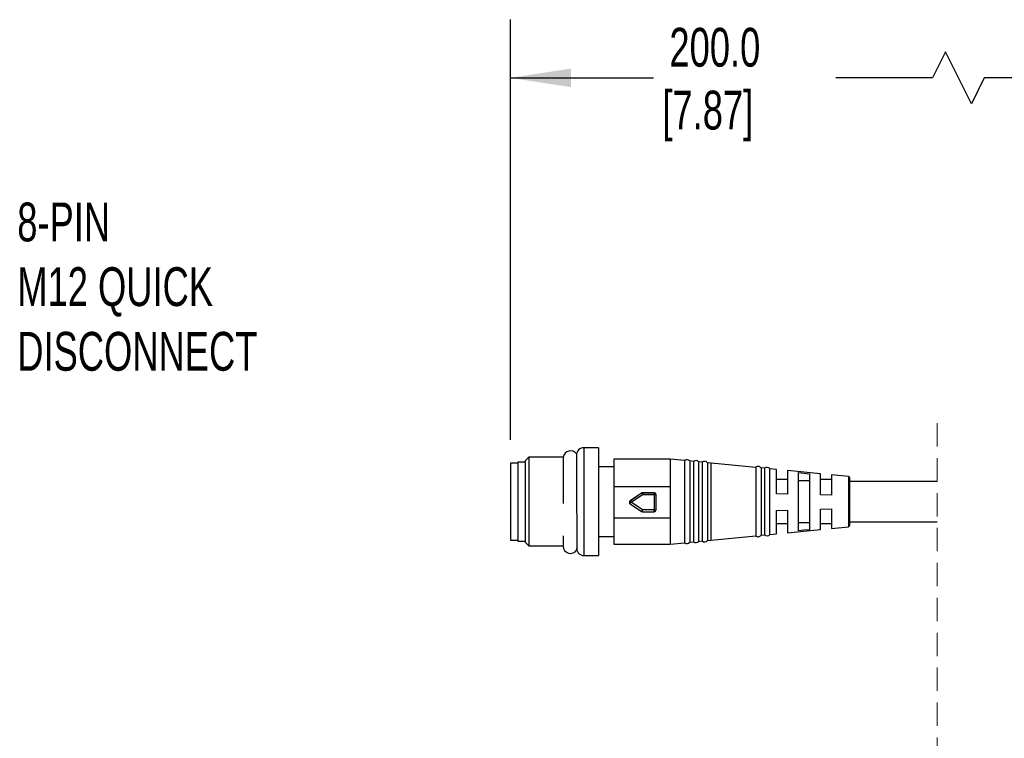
# Model space of a CAD drawing. Header units: millimetres. Extents: x 16 to 683, y 16 to 524.
# Tile 5 of 14: x 119 to 254, y 165 to 263. Entities that reach past the tile are written whole.
import ezdxf

# ---------------------------------------------------------------- set-up
doc = ezdxf.new("R2010")
doc.units = ezdxf.units.MM
doc.header["$LTSCALE"] = 2.5
doc.linetypes.add('HIDDEN', pattern=[1.905, 1.27, -0.635])
doc.layers.add('DIMENSIONS', color=140, linetype='Continuous', lineweight=25)
doc.styles.add('SLDTEXTSTYLE0', font='TXT', dxfattribs={"width": 0.7})
doc.dimstyles.new('SLDDIMSTYLE1', dxfattribs={"dimtxt": 5.39502, "dimasz": 8.255, "dimexe": 0, "dimexo": 0.0625, "dimgap": 1.348755, "dimtad": 0, "dimtih": 1, "dimtoh": 1, "dimrnd": 1e-09, "dimzin": 12, "dimdsep": 46, "dimtxsty": 'SLDTEXTSTYLE0', "dimsah": 1, "dimcen": 0.09, "dimadec": 0, "dimazin": 3, "dimtfac": 1, "dimtofl": 0, "dimtmove": 0, "dimatfit": 3, "dimfxl": 0, "dimfrac": 2, "dimtolj": 1, "dimtzin": 12, "dimarcsym": 0})

# ---------------------------------------------------------------- blocks, each defined once
blk = doc.blocks.new('_D_2')
at = {"layer": 'DIMENSIONS'}
for p, q in [((186.39, 205.44), (186.39, 262.75)), ((272.51, 207.8), (272.51, 262.75)), ((245.7, 258.34), (243.94, 254.81)), ((249.23, 251.28), (245.7, 258.34)), ((186.39, 254.81), (205.89, 254.81)), ((243.94, 254.81), (230.75, 254.81)), ((250.99, 254.81), (249.23, 251.28)), ((272.51, 254.81), (250.99, 254.81))]:
    blk.add_line(p, q, dxfattribs=at)
for points in [[(186.39, 254.81), (194.65, 253.54), (194.65, 256.08)], [(272.51, 254.81), (264.25, 256.08), (264.25, 253.54)]]:
    blk.add_solid(points, dxfattribs=at)
at = {"layer": 'DIMENSIONS', "char_height": 5.292, "attachment_point": 1, "style": 'SLDTEXTSTYLE0'}
for s, insert in [('200.0', (208.06, 261.63)), ('[7.87]', (207.1, 253.06))]:
    blk.add_mtext(s, dxfattribs=dict(at, insert=insert))

msp = doc.modelspace()

# ---------------------------------------------------------------- linework, layer by layer
at = {"color": 7, "linetype": 'HIDDEN', "lineweight": 18}
msp.add_line((244.549, 207.699), (244.549, 157.111), dxfattribs=at)
for p, q in [((198.394, 204.361), (196.394, 204.361)), ((196.394, 204.361), (196.394, 189.661)), ((198.394, 204.361), (198.394, 196.901)), ((188.902, 203.062), (188.394, 202.554)), ((193.585, 203.062), (188.902, 203.062)), ((188.902, 203.062), (188.902, 190.96)), ((208.157, 202.811), (200.494, 202.811)), ((200.494, 202.811), (200.494, 199.093)), ((210.13, 202.619), (208.157, 202.811)), ((208.157, 202.811), (208.157, 199.093)), ((187.394, 202.261), (186.394, 202.261)), ((186.394, 202.261), (186.394, 197.011)), ((188.394, 202.411), (187.394, 202.411)), ((187.394, 202.411), (187.394, 191.611)), ((188.394, 202.554), (188.394, 191.468)), ((200.494, 201.761), (198.394, 201.761)), ((210.13, 202.619), (210.13, 196.927)), ((211.34, 202.501), (210.83, 202.551)), ((210.83, 202.55), (210.83, 191.471)), ((211.34, 202.501), (211.34, 196.928)), ((212.55, 202.383), (212.046, 202.432)), ((212.046, 202.432), (212.046, 191.59)), ((212.55, 202.383), (212.55, 196.93)), ((213.76, 202.266), (213.262, 202.314)), ((213.262, 202.313), (213.262, 191.708)), ((219.826, 201.677), (213.76, 202.266)), ((213.76, 191.756), (213.76, 202.266)), ((219.826, 201.689), (219.826, 196.941)), ((221.041, 201.559), (220.553, 201.607)), ((220.553, 201.607), (220.553, 192.416)), ((221.041, 201.559), (221.041, 196.943)), ((221.754, 192.532), (221.754, 201.49)), ((222.653, 201.4), (221.754, 201.487)), ((222.653, 198.083), (222.653, 201.4)), ((228.653, 200.815), (224.144, 201.254)), ((224.144, 201.254), (224.144, 198.048)), ((225.644, 200.969), (227.144, 200.818)), ((225.644, 193.023), (225.644, 200.969)), ((227.144, 200.818), (227.144, 193.174)), ((228.653, 197.94), (228.653, 200.815)), ((232.464, 200.444), (230.144, 200.67)), ((230.144, 200.67), (230.144, 197.905)), ((232.464, 200.444), (232.464, 193.578)), ((232.644, 193.777), (232.644, 200.245)), ((200.494, 199.093), (208.157, 199.093)), ((200.494, 199.093), (200.494, 194.767)), ((208.157, 199.093), (208.157, 194.767)), ((224.144, 200.011), (222.653, 200.011)), ((227.144, 199.824), (225.644, 199.824)), ((230.144, 200.011), (228.653, 200.011)), ((244.549, 199.761), (232.644, 199.761)), ((202.715, 197.137), (204.262, 198.186)), ((204.262, 198.182), (202.715, 197.133)), ((202.855, 196.923), (204.402, 197.972)), ((204.262, 198.186), (204.262, 198.182)), ((204.402, 198.225), (204.402, 198.229)), ((204.402, 198.229), (205.991, 198.229)), ((204.402, 198.225), (204.402, 197.972)), ((205.991, 198.225), (204.402, 198.225)), ((204.402, 197.972), (205.991, 197.972)), ((205.991, 198.229), (205.991, 198.225)), ((205.991, 198.225), (205.991, 197.972)), ((205.991, 197.972), (205.991, 195.874)), ((206.241, 197.975), (206.241, 197.979)), ((206.241, 195.877), (206.241, 197.975)), ((224.144, 198.048), (222.653, 198.083)), ((230.144, 197.905), (228.653, 197.94)), ((186.394, 197.011), (186.394, 191.761)), ((198.394, 196.901), (198.394, 189.661)), ((202.605, 196.93), (202.605, 196.926)), ((202.715, 197.133), (202.715, 197.137)), ((202.715, 196.719), (204.262, 195.671)), ((204.402, 195.874), (202.855, 196.923)), ((210.13, 196.927), (210.13, 191.403)), ((211.34, 196.928), (211.34, 191.521)), ((212.55, 196.93), (212.55, 191.639)), ((219.826, 196.941), (219.826, 192.333)), ((221.041, 196.943), (221.041, 192.463)), ((228.653, 195.971), (230.144, 196.011)), ((230.144, 196.011), (230.144, 193.352)), ((208.157, 194.767), (200.494, 194.767)), ((200.494, 194.767), (200.494, 191.211)), ((205.991, 195.874), (204.402, 195.874)), ((204.402, 195.627), (204.402, 195.874)), ((204.402, 195.627), (205.991, 195.627)), ((205.991, 195.627), (205.991, 195.874)), ((208.157, 194.767), (208.157, 191.211)), ((222.653, 195.812), (224.144, 195.851)), ((222.653, 192.623), (222.653, 195.812)), ((224.144, 195.851), (224.144, 192.768)), ((228.653, 193.207), (228.653, 195.971)), ((222.653, 194.011), (224.144, 194.011)), ((225.644, 194.168), (227.144, 194.168)), ((228.653, 194.011), (230.144, 194.011)), ((230.144, 193.352), (232.464, 193.578)), ((232.644, 194.261), (244.549, 194.261)), ((193.576, 192.36), (193.576, 190.941)), ((198.394, 192.261), (200.494, 192.261)), ((213.76, 191.756), (219.826, 192.345)), ((220.553, 192.416), (221.041, 192.463)), ((221.754, 192.535), (222.653, 192.623)), ((224.144, 192.768), (228.653, 193.207)), ((186.394, 191.761), (187.394, 191.761)), ((187.394, 191.611), (188.394, 191.611)), ((188.394, 191.468), (188.902, 190.96)), ((188.902, 190.96), (193.576, 190.96)), ((200.494, 191.211), (208.157, 191.211)), ((208.157, 191.211), (210.13, 191.403)), ((210.83, 191.471), (211.34, 191.521)), ((212.046, 191.59), (212.55, 191.639)), ((213.262, 191.708), (213.76, 191.757)), ((196.394, 189.661), (198.394, 189.661))]:
    msp.add_line(p, q)
at = {"flags": 128}
msp.add_lwpolyline([(227.144, 193.174), (226.394, 193.098), (226.019, 193.061), (225.644, 193.023)], dxfattribs=at)
for centre, radius, start, end in [((196.394, 203.361), 1, 89.99945, 179.9997), ((194.576, 202.941), 1, 34.4345, 173.08002), ((210.444, 202.22), 0.508, 40.59578, 128.28279), ((211.658, 202.105), 0.508, 40.14953, 128.72856), ((212.871, 201.989), 0.508, 39.70516, 129.17227), ((220.15, 201.297), 0.508, 37.48643, 129.56935), ((221.363, 201.166), 0.508, 39.56799, 129.34509), ((232.444, 200.245), 0.2, 0.00124, 84.44123), ((204.402, 197.979), 0.25, 90.00505, 124.13113), ((204.402, 197.975), 0.25, 90.00505, 124.13113), ((210.897, 202.449), 7.888, 212.74695, 214.58547), ((205.991, 197.979), 0.25, 0.0052, 90.00419), ((205.991, 197.975), 0.25, 0.00604, 90.00335), ((206.054, 202.128), 4.157, 269.13876, 272.58565), ((202.855, 196.93), 0.25, 124.12838, 180.00287), ((202.855, 196.926), 0.25, 124.13079, 235.86921), ((196.919, 200.873), 7.13, 324.37412, 326.35806), ((204.402, 195.878), 0.25, 235.86887, 269.99495), ((206.054, 200.034), 4.16, 269.13938, 272.58332), ((205.991, 195.877), 0.25, 269.99616, 359.99445), ((232.444, 193.777), 0.2, 275.55691, 359.99955), ((220.15, 192.725), 0.508, 230.43163, 322.51259), ((221.363, 192.856), 0.508, 230.6551, 320.43122), ((194.576, 190.941), 1, 179.99988, 328.16801), ((196.394, 190.661), 1, 180.00052, 270.00055), ((210.444, 191.802), 0.508, 231.71805, 319.40399), ((211.658, 191.917), 0.508, 231.27125, 319.85126), ((212.871, 192.033), 0.508, 230.82773, 320.29484)]:
    msp.add_arc(centre, radius, start, end)
for points, knots in [([(193.583, 203.019), (193.583, 203.034), (193.583, 203.113), (193.582, 202.633), (193.582, 202.269), (193.58, 200.878), (193.579, 199.505), (193.578, 198.01), (193.577, 197.174), (193.577, 196.771)], [0, 0, 0, 0, 0.0060766, 0.0310995, 0.1169045, 0.2992246, 0.6025564, 0.8085745, 1, 1, 1, 1]), ([(195.404, 203.5), (195.404, 203.437), (195.404, 203.201), (195.405, 202.679), (195.406, 201.888), (195.407, 200.881), (195.409, 199.673), (195.411, 198.249), (195.414, 196.74), (195.416, 195.246), (195.419, 193.841), (195.421, 192.237), (195.423, 191.665), (195.425, 190.285), (195.425, 190.484), (195.425, 190.484)], [0, 0, 0, 0, 0.0144868, 0.0543661, 0.1203311, 0.1966611, 0.2865159, 0.3987573, 0.524411, 0.6353417, 0.7393276, 0.8609779, 0.9544295, 0.9998438, 1, 1, 1, 1]), ([(202.715, 197.133), (202.719, 197.128), (202.732, 197.106), (202.761, 197.063), (202.804, 196.998), (202.837, 196.949), (202.855, 196.923)], [0, 0, 0, 0, 0.07992563, 0.29805398, 0.62109908, 1, 1, 1, 1]), ([(204.262, 195.671), (204.266, 195.675), (204.28, 195.694), (204.308, 195.736), (204.352, 195.799), (204.385, 195.847), (204.402, 195.874)], [0, 0, 0, 0, 0.0723647, 0.2877435, 0.6135284, 1, 1, 1, 1])]:
    msp.add_open_spline(points, degree=3, knots=knots)

# ---------------------------------------------------------------- texts
at = {"layer": 'DIMENSIONS', "insert": (119.141, 237.8), "char_height": 5.29167, "attachment_point": 1, "style": 'SLDTEXTSTYLE0'}
msp.add_mtext('8-PIN^JM12 QUICK^JDISCONNECT', dxfattribs=at)

# ---------------------------------------------------------------- dimensions: what is measured, and where the dimension line sits
at = {"layer": 'DIMENSIONS'}
dim = msp.add_linear_dim(base=(186.394, 254.808), p1=(272.509, 204.626), p2=(186.394, 202.261), angle=0, text='200.0\\P[7.87]', dimstyle='SLDDIMSTYLE1', dxfattribs=at)
dim.commit()
dim.dimension.update_dxf_attribs({"geometry": '_D_2', "text_midpoint": (218.32, 254.808), "dimtype": 160})

doc.saveas('drawing.dxf')
